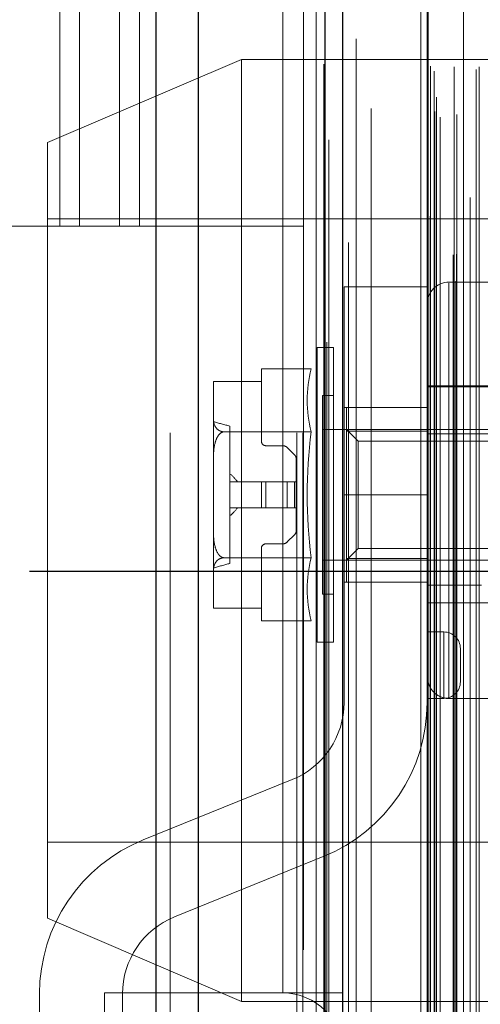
# Model space of a CAD drawing. Header units: inches. Extents: x 0.2 to 10.8, y 0.2 to 8.2.
# Tile 40 of 171: x 2.0273 to 2.0689, y 3.0897 to 3.1786. Entities that reach past the tile are written whole.
import ezdxf

# ---------------------------------------------------------------- set-up
doc = ezdxf.new("R2010")
doc.units = ezdxf.units.IN
doc.header["$MEASUREMENT"] = 0
doc.linetypes.add('HIDDEN', pattern=[0.07500000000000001, 0.05, -0.025])
doc.layers.add('DIMENSIONS', color=140, linetype='Continuous')
doc.layers.add('SLD-0', color=179, linetype='Continuous')
doc.styles.add('SLDTEXTSTYLE0', font='TXT', dxfattribs={"width": 0.7})
doc.dimstyles.new('SLDDIMSTYLE1', dxfattribs={"dimtxt": 0.0849609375, "dimasz": 0.13, "dimexe": 0, "dimexo": 0.0625, "dimgap": 0.021240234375, "dimtad": 0, "dimtih": 1, "dimtoh": 1, "dimlfac": 20, "dimrnd": 1e-09, "dimzin": 12, "dimdsep": 46, "dimtxsty": 'SLDTEXTSTYLE0', "dimsah": 1, "dimcen": 0.09, "dimadec": 0, "dimazin": 3, "dimtfac": 1, "dimtmove": 0, "dimatfit": 0, "dimfxl": 0, "dimfrac": 2, "dimtolj": 1, "dimtzin": 12, "dimarcsym": 0})
doc.dimstyles.new('SLDDIMSTYLE3', dxfattribs={"dimtxt": 0.18, "dimasz": 0.13, "dimexe": 0, "dimexo": 0.0625, "dimgap": 0, "dimtad": 0, "dimtih": 1, "dimtoh": 1, "dimdec": 0, "dimrnd": 1e-09, "dimzin": 0, "dimdsep": 46, "dimtxsty": 'Standard', "dimsah": 1, "dimcen": 0.09, "dimadec": 0, "dimazin": 0, "dimtfac": 0.13, "dimtdec": 0, "dimtofl": 0, "dimtmove": 0, "dimatfit": 3, "dimfxl": 0, "dimfrac": 2, "dimtolj": 1, "dimtzin": 0, "dimarcsym": 0})

# ---------------------------------------------------------------- blocks, each defined once
blk = doc.blocks.new('_D_14')
at = {"layer": 'DIMENSIONS'}
for p, q in [((2.248131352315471, 3.128820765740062), (2.248131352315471, 3.378820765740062)), ((2.02813862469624, 3.128820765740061), (2.373131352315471, 3.128820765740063)), ((2.090853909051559, 3.037720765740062), (2.373131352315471, 3.037720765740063)), ((2.248131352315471, 2.686286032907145), (2.248131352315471, 3.037720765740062)), ((2.365836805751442, 2.686286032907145), (2.248131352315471, 2.686286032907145)), ((2.519026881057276, 2.686286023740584), (2.490496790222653, 2.686286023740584)), ((2.490496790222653, 2.686286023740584), (2.490496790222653, 2.55125515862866)), ((2.771496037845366, 2.686286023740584), (2.800026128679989, 2.686286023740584)), ((2.800026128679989, 2.686286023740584), (2.800026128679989, 2.55125515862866)), ((2.490496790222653, 2.55125515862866), (2.519026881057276, 2.55125515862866)), ((2.800026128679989, 2.55125515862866), (2.771496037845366, 2.55125515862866))]:
    blk.add_line(p, q, dxfattribs=at)
for points in [[(2.248131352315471, 3.128820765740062), (2.268131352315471, 3.258820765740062), (2.228131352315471, 3.258820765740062)], [(2.248131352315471, 3.037720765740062), (2.228131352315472, 2.907720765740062), (2.268131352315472, 2.907720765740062)]]:
    blk.add_solid(points, dxfattribs=at)
at = {"layer": 'DIMENSIONS', "char_height": 0.08333333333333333, "attachment_point": 1, "style": 'SLDTEXTSTYLE0'}
for s, insert in [('1.82', (2.519026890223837, 2.812728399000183)), ('46.3', (2.519026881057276, 2.658677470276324))]:
    blk.add_mtext(s, dxfattribs=dict(at, insert=insert))
blk = doc.blocks.new('_D_15')
at = {"layer": 'DIMENSIONS'}
for p, q in [((1.96532612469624, 3.066008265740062), (1.965326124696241, 2.703492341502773)), ((2.05642612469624, 2.99132076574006), (2.056426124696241, 2.703492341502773)), ((1.333626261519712, 2.82849233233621), (1.305096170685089, 2.82849233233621)), ((1.305096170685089, 2.82849233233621), (1.305096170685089, 2.693461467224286)), ((1.586095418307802, 2.82849233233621), (1.614625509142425, 2.82849233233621)), ((1.614625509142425, 2.82849233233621), (1.614625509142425, 2.693461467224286)), ((1.965326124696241, 2.828492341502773), (1.701227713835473, 2.828492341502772)), ((2.056426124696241, 2.828492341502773), (2.306426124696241, 2.828492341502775)), ((1.305096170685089, 2.693461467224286), (1.333626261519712, 2.693461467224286)), ((1.614625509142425, 2.693461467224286), (1.586095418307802, 2.693461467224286))]:
    blk.add_line(p, q, dxfattribs=at)
for points in [[(1.965326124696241, 2.828492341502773), (1.835326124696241, 2.848492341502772), (1.835326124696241, 2.808492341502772)], [(2.056426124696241, 2.828492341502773), (2.18642612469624, 2.808492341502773), (2.18642612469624, 2.848492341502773)]]:
    blk.add_solid(points, dxfattribs=at)
at = {"layer": 'DIMENSIONS', "char_height": 0.08333333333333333, "attachment_point": 1, "style": 'SLDTEXTSTYLE0'}
for s, insert in [('1.82', (1.333626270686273, 2.95493470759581)), ('46.3', (1.333626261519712, 2.80088377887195))]:
    blk.add_mtext(s, dxfattribs=dict(at, insert=insert))

msp = doc.modelspace()

# ---------------------------------------------------------------- linework, layer by layer
at = {"layer": 'SLD-0', "linetype": 'Continuous', "lineweight": 25}
for p, q in [((2.039580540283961, 3.041320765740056), (2.039580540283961, 5.408818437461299)), ((2.043398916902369, 3.041320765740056), (2.043398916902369, 5.408110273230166)), ((2.05484450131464, 3.041320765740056), (2.054844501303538, 5.402726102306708)), ((2.056426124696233, 3.041320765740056), (2.056426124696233, 5.402570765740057)), ((2.064107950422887, 5.387156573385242), (2.064107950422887, 3.056991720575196))]:
    msp.add_line(p, q, dxfattribs=at)
at = {"layer": 'SLD-0', "linetype": 'HIDDEN', "lineweight": 18}
for p, q in [((2.039580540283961, 5.408818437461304), (2.039580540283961, 3.04132076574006)), ((2.039580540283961, 5.408818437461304), (2.039580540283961, 3.04132076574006)), ((2.039580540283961, 3.041320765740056), (2.039580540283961, 5.408818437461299)), ((2.040853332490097, 3.04132076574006), (2.040853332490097, 5.408110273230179)), ((2.040853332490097, 3.041320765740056), (2.040853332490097, 5.408110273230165)), ((2.043398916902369, 3.04132076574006), (2.043398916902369, 5.408110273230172)), ((2.052298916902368, 3.04132076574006), (2.052298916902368, 5.402726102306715)), ((2.052298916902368, 3.041320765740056), (2.052298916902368, 5.402726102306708)), ((2.052826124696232, 3.041320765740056), (2.052826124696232, 5.402570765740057)), ((2.05484450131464, 3.04132076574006), (2.05484450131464, 5.402726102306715)), ((2.054997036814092, 3.049509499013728), (2.054997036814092, 5.394638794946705)), ((2.066643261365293, 3.054991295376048), (2.066643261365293, 5.389156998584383)), ((2.066643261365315, 3.054991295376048), (2.066643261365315, 5.389156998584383)), ((2.063482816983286, 5.38715657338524), (2.063482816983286, 3.056991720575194)), ((2.066388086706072, 3.057393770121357), (2.066388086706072, 5.386754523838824)), ((2.066693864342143, 3.057447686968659), (2.066693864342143, 5.386700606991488)), ((2.067925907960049, 3.058032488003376), (2.067925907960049, 5.386115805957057)), ((2.056950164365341, 3.058483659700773), (2.056950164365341, 5.385666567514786)), ((2.067330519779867, 5.385368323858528), (2.067330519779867, 3.058784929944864)), ((2.054032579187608, 5.383835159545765), (2.054032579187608, 3.06030776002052)), ((2.064046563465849, 5.383740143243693), (2.064046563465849, 3.060408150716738)), ((2.064062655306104, 3.060282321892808), (2.064062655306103, 5.383865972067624)), ((2.064333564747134, 3.060860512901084), (2.064333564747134, 5.383287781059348)), ((2.064333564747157, 3.060860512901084), (2.064333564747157, 5.383287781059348)), ((2.067944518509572, 3.062560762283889), (2.067944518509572, 5.381587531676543)), ((2.059012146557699, 3.065247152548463), (2.059012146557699, 5.378899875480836)), ((2.054735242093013, 5.374575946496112), (2.054735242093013, 3.069573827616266)), ((2.064736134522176, 3.070302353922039), (2.064736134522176, 5.373845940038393)), ((2.064736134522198, 3.070302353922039), (2.064736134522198, 5.373845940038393)), ((2.065241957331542, 3.069802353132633), (2.065241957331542, 5.3743459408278)), ((2.065241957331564, 3.069802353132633), (2.065241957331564, 5.3743459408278)), ((2.066486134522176, 5.3743459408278), (2.066486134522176, 3.069802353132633)), ((2.066486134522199, 3.069802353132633), (2.066486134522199, 5.3743459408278)), ((2.066736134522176, 3.070052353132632), (2.066736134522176, 5.374095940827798)), ((2.068486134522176, 5.374095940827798), (2.068486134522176, 3.070052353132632)), ((2.068736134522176, 3.069802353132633), (2.068736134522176, 5.3743459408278)), ((2.068736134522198, 5.3743459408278), (2.068736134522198, 3.069802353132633)), ((2.06488281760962, 3.071599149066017), (2.06488281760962, 5.372549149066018)), ((2.064693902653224, 3.073950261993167), (2.064693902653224, 5.370198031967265)), ((2.064693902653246, 3.073950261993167), (2.064693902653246, 5.370198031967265)), ((2.064365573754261, 3.074414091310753), (2.064365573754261, 5.369734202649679)), ((2.064365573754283, 3.074414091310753), (2.064365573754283, 5.369734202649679)), ((2.055170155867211, 5.367747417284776), (2.055170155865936, 3.076420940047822)), ((2.055170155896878, 5.367726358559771), (2.055170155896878, 3.076401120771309)), ((2.057650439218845, 3.076868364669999), (2.057650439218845, 5.367279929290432)), ((2.051026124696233, 3.090770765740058), (2.051026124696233, 5.35332076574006)), ((2.051026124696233, 3.090770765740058), (2.051026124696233, 5.35332076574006)), ((2.051026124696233, 3.090770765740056), (2.051026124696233, 5.353320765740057)), ((2.051026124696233, 3.090770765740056), (2.051026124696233, 5.353320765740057)), ((2.030876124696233, 3.159970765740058), (2.030876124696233, 3.491070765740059)), ((2.030876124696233, 3.159970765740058), (2.030876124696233, 3.491070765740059)), ((2.032676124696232, 3.159970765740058), (2.032676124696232, 3.491070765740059)), ((2.036276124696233, 3.159970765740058), (2.036276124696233, 3.491070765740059)), ((2.038076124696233, 3.159970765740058), (2.038076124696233, 3.491070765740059)), ((2.038076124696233, 3.159970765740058), (2.038076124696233, 3.491070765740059)), ((2.034926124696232, 3.281145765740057), (2.034926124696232, 3.090770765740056)), ((2.047282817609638, 3.175015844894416), (2.029782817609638, 3.167515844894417)), ((2.047282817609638, 3.090015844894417), (2.047282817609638, 3.175015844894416)), ((2.092282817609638, 3.175015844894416), (2.047282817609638, 3.175015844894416)), ((2.029782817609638, 3.097515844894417), (2.029782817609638, 3.167515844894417)), ((2.079782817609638, 3.160640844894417), (2.029782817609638, 3.160640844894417)), ((1.998101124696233, 3.159970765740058), (2.030876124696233, 3.159970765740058)), ((2.030876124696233, 3.159970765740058), (2.032676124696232, 3.159970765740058)), ((2.032676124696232, 3.159970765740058), (2.038076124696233, 3.159970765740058)), ((2.038076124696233, 3.159970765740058), (2.052826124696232, 3.159970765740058)), ((2.056549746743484, 3.154476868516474), (2.056549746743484, 3.135726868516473)), ((2.064049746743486, 3.154476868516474), (2.056549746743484, 3.154476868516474)), ((2.064049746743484, 3.154476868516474), (2.064049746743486, 3.135726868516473)), ((2.073892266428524, 3.154918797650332), (2.066018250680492, 3.154918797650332)), ((2.066018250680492, 3.117341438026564), (2.066018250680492, 3.15482840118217)), ((2.066018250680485, 3.117341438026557), (2.066018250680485, 3.154828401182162)), ((2.066018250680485, 3.117341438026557), (2.066018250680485, 3.154828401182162)), ((2.054120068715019, 3.149013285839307), (2.054120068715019, 3.135725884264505)), ((2.05558517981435, 3.149013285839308), (2.054120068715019, 3.149013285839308)), ((2.05558517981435, 3.149013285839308), (2.05558517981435, 3.135725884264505)), ((2.053586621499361, 3.147091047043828), (2.049089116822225, 3.147091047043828)), ((2.049089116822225, 3.145954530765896), (2.049089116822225, 3.147091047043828)), ((2.044758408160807, 3.145919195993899), (2.044758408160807, 3.145900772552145)), ((2.044758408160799, 3.145919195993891), (2.044758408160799, 3.145900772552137)), ((2.044758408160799, 3.145919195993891), (2.044758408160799, 3.145900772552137)), ((2.044758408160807, 3.145900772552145), (2.044758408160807, 3.14259874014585)), ((2.044759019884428, 3.145954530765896), (2.049089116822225, 3.145954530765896)), ((2.049089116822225, 3.140548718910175), (2.049089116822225, 3.145954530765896)), ((2.07310486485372, 3.145568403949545), (2.064049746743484, 3.145568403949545)), ((2.078419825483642, 3.145469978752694), (2.064049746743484, 3.145469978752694)), ((2.054600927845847, 3.144682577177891), (2.054600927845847, 3.135725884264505)), ((2.05558517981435, 3.144682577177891), (2.054600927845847, 3.144682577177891)), ((2.064049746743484, 3.143601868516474), (2.056549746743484, 3.143601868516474)), ((2.056766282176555, 3.143599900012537), (2.056766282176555, 3.141465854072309)), ((2.056766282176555, 3.143599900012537), (2.064049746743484, 3.143599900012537)), ((2.044758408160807, 3.14259874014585), (2.044758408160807, 3.1390279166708)), ((2.046234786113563, 3.141916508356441), (2.046234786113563, 3.12953526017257)), ((2.05358662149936, 3.141408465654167), (2.045704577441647, 3.141408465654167)), ((2.074062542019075, 3.141631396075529), (2.054600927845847, 3.141631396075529)), ((2.057832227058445, 3.140565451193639), (2.056766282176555, 3.141631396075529)), ((2.056766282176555, 3.141465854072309), (2.064049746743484, 3.141465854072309)), ((2.056766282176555, 3.141465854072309), (2.056766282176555, 3.1299859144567)), ((2.066018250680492, 3.141237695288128), (2.070939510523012, 3.141237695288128)), ((2.051009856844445, 3.140155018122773), (2.049482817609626, 3.140155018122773)), ((2.05206575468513, 3.139343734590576), (2.05142743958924, 3.139982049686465)), ((2.057832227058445, 3.140565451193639), (2.057832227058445, 3.130886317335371)), ((2.086291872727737, 3.140565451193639), (2.057832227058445, 3.140565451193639)), ((2.044758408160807, 3.1390279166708), (2.044758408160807, 3.132423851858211)), ((2.052238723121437, 3.13690698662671), (2.052238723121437, 3.138926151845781)), ((2.049089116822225, 3.13690698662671), (2.046234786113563, 3.13690698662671)), ((2.049089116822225, 3.13690698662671), (2.049089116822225, 3.134544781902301)), ((2.049482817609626, 3.13690698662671), (2.049089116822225, 3.13690698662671)), ((2.049482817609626, 3.13690698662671), (2.049482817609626, 3.134544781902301)), ((2.051009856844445, 3.13690698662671), (2.049482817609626, 3.13690698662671)), ((2.049482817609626, 3.13690698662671), (2.049482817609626, 3.134544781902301)), ((2.049482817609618, 3.136906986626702), (2.049482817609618, 3.134544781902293)), ((2.049482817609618, 3.136906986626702), (2.049482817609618, 3.134544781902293)), ((2.049482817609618, 3.136906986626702), (2.049482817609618, 3.134544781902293)), ((2.049482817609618, 3.136906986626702), (2.049482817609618, 3.134544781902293)), ((2.05142743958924, 3.13690698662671), (2.051009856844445, 3.13690698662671)), ((2.051009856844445, 3.13690698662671), (2.051009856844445, 3.134544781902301)), ((2.051009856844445, 3.13690698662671), (2.051009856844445, 3.134544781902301)), ((2.051009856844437, 3.136906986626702), (2.051009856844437, 3.134544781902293)), ((2.051009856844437, 3.136906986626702), (2.051009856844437, 3.134544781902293)), ((2.051009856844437, 3.136906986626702), (2.051009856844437, 3.134544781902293)), ((2.051009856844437, 3.136906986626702), (2.051009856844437, 3.134544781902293)), ((2.05142743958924, 3.13690698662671), (2.05142743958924, 3.134544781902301)), ((2.05206575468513, 3.13690698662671), (2.05142743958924, 3.13690698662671)), ((2.05142743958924, 3.13690698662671), (2.05142743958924, 3.134544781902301)), ((2.051427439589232, 3.136906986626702), (2.051427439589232, 3.134544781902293)), ((2.051427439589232, 3.136906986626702), (2.051427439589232, 3.134544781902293)), ((2.051427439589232, 3.136906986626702), (2.051427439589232, 3.134544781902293)), ((2.051427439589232, 3.136906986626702), (2.051427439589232, 3.134544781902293)), ((2.05206575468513, 3.13690698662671), (2.05206575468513, 3.134544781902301)), ((2.052238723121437, 3.13690698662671), (2.05206575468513, 3.13690698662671)), ((2.05206575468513, 3.13690698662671), (2.05206575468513, 3.134544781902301)), ((2.052065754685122, 3.136906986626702), (2.052065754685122, 3.134544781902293)), ((2.052065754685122, 3.136906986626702), (2.052065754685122, 3.134544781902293)), ((2.052065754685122, 3.136906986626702), (2.052065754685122, 3.134544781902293)), ((2.052065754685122, 3.136906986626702), (2.052065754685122, 3.134544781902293)), ((2.052238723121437, 3.13690698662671), (2.052238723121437, 3.134544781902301)), ((2.054120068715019, 3.135725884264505), (2.054120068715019, 3.122438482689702)), ((2.054600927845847, 3.135725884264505), (2.054600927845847, 3.126769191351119)), ((2.05558517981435, 3.135725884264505), (2.05558517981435, 3.122438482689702)), ((2.056549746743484, 3.116976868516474), (2.056549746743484, 3.135726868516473)), ((2.064049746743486, 3.135726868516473), (2.056549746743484, 3.135726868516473)), ((2.064049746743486, 3.135726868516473), (2.056549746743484, 3.135726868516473)), ((2.064049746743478, 3.135726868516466), (2.056549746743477, 3.135726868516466)), ((2.064049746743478, 3.135726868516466), (2.056549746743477, 3.135726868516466)), ((2.064049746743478, 3.135726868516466), (2.056549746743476, 3.135726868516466)), ((2.064049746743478, 3.135726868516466), (2.056549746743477, 3.135726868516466)), ((2.064049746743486, 3.135726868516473), (2.064049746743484, 3.116976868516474)), ((2.049089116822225, 3.134544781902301), (2.046234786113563, 3.134544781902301)), ((2.049482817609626, 3.134544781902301), (2.049089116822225, 3.134544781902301)), ((2.051009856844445, 3.134544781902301), (2.049482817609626, 3.134544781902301)), ((2.05142743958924, 3.134544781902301), (2.051009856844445, 3.134544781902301)), ((2.05206575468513, 3.134544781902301), (2.05142743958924, 3.134544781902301)), ((2.052238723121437, 3.134544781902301), (2.05206575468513, 3.134544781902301)), ((2.052238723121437, 3.13252561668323), (2.052238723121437, 3.134544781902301)), ((2.044758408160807, 3.132423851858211), (2.044758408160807, 3.12885302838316)), ((2.05142743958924, 3.131469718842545), (2.05206575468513, 3.132108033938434)), ((2.049482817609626, 3.131296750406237), (2.051009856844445, 3.131296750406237)), ((2.049089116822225, 3.125497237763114), (2.049089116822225, 3.130903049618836)), ((2.056766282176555, 3.129820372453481), (2.057832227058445, 3.130886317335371)), ((2.057832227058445, 3.130886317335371), (2.086291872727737, 3.130886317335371)), ((2.05358662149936, 3.130043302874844), (2.045704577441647, 3.130043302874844)), ((2.054600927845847, 3.129820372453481), (2.074062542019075, 3.129820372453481)), ((2.056766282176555, 3.1299859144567), (2.056766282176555, 3.127851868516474)), ((2.056766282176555, 3.1299859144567), (2.064049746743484, 3.1299859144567)), ((2.044758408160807, 3.12885302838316), (2.044758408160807, 3.125550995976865)), ((2.064049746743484, 3.127851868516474), (2.056549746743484, 3.127851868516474)), ((2.064049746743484, 3.127571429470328), (2.068971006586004, 3.127571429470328)), ((2.054600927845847, 3.126769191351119), (2.05558517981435, 3.126769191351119)), ((2.064049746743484, 3.125981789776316), (2.078419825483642, 3.125981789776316)), ((2.044758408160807, 3.125550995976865), (2.044758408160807, 3.125532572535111)), ((2.044758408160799, 3.125550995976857), (2.044758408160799, 3.125532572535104)), ((2.044758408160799, 3.125550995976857), (2.044758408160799, 3.125532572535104)), ((2.049089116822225, 3.125497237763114), (2.044759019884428, 3.125497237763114)), ((2.049089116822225, 3.124360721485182), (2.049089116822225, 3.125497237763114)), ((2.05358662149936, 3.124360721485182), (2.049089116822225, 3.124360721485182)), ((2.065549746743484, 3.123351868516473), (2.064049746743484, 3.123351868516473)), ((2.065549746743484, 3.117351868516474), (2.065549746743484, 3.123351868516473)), ((2.065549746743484, 3.123351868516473), (2.065549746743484, 3.117351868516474)), ((2.065549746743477, 3.117351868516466), (2.065549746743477, 3.123351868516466)), ((2.065549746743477, 3.123351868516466), (2.065549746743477, 3.117351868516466)), ((2.065549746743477, 3.117351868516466), (2.065549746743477, 3.123351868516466)), ((2.065549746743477, 3.123351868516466), (2.065549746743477, 3.117351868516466)), ((2.054120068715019, 3.122438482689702), (2.05558517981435, 3.122438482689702)), ((2.067049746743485, 3.118851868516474), (2.067049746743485, 3.121851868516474)), ((2.065549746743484, 3.117351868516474), (2.064049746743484, 3.117351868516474)), ((2.066018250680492, 3.117341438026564), (2.070939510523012, 3.117341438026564)), ((2.038425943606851, 3.104590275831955), (2.051861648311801, 3.110023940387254)), ((2.029782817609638, 3.104390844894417), (2.079782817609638, 3.104390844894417)), ((2.054673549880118, 3.103071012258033), (2.041237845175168, 3.097637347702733)), ((2.029782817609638, 3.097515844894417), (2.047282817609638, 3.090015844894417)), ((2.029049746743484, 3.061726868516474), (2.029049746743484, 3.090684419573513)), ((2.034926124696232, 3.087170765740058), (2.034926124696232, 3.090770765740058)), ((2.034926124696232, 3.090770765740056), (2.051026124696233, 3.090770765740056)), ((2.036549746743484, 3.090684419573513), (2.036549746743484, 3.061726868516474)), ((2.051026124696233, 3.090770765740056), (2.052826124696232, 3.090770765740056)), ((2.052826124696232, 3.090770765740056), (2.056426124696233, 3.090770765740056)), ((2.047282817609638, 3.090015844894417), (2.092282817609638, 3.090015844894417))]:
    msp.add_line(p, q, dxfattribs=at)
at = {"layer": 'SLD-0', "linetype": 'HIDDEN', "lineweight": 18, "flags": 128}
for points in [[(2.052892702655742, 5.394673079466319), (2.052892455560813, 4.23133707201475), (2.052892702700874, 3.04946498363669)], [(2.052892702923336, 5.394672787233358), (2.052892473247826, 4.209894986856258), (2.05289270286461, 3.049473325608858)], [(2.054032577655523, 5.383848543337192), (2.054032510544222, 4.269483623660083), (2.054032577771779, 3.060300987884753)], [(2.054735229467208, 5.374574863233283), (2.054734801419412, 4.19770549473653), (2.054735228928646, 3.069574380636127)], [(2.059004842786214, 3.070591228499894), (2.059004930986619, 4.212786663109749), (2.059004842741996, 5.373551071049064)]]:
    msp.add_lwpolyline(points, dxfattribs=at)
at = {"layer": 'SLD-0', "linetype": 'HIDDEN', "lineweight": 18}
for centre, radius, start, end in [((2.066018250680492, 3.152950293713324), 0.001968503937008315, 90, 180), ((2.064645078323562, 3.144249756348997), 0.01141763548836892, 165.5904657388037, 194.4095342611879), ((2.047083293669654, 3.145901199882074), 0.002324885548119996, 178.6855685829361, 180.0105313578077), ((2.045779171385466, 3.145919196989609), 0.001020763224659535, 178.0163070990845, 180.0000558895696), ((2.047083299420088, 3.145901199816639), 0.002324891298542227, 178.6855702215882, 180.0105297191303), ((1.761421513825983, 2.124004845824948), 1.057006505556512, 74.36829721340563, 74.45138212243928), ((2.098270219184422, 3.135725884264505), 0.04504348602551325, 172.752385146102, 187.2476148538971), ((2.049482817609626, 3.140548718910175), 0.0003937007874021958, 180, 270.0000000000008), ((2.051009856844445, 3.139564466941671), 0.0005905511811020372, 44.99999999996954, 90), ((2.051648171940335, 3.138926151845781), 0.0005905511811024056, 0, 45), ((2.051648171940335, 3.13252561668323), 0.0005905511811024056, 315.0000000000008, 0), ((2.049482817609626, 3.130903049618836), 0.0003937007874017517, 90, 179.9999999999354), ((2.051009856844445, 3.131887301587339), 0.0005905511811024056, 270.0000000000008, 315.0000000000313), ((1.761421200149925, 4.147448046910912), 1.057007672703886, 285.5486179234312, 285.6317027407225), ((2.064645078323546, 3.127202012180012), 0.01141763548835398, 165.5904657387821, 194.40953426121), ((2.047083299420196, 3.125550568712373), 0.002324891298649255, 179.9894702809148, 181.3144297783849), ((2.047083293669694, 3.125550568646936), 0.002324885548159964, 179.9894686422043, 181.3144314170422), ((2.045779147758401, 3.125532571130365), 0.001020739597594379, 179.999921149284, 181.9837158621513), ((2.065549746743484, 3.121851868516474), 0.001500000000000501, 0, 90), ((2.065549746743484, 3.118851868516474), 0.001500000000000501, 270.0000000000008, 0), ((2.049049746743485, 3.116976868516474), 0.00749999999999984, 292.0193813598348, 0), ((2.049049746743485, 3.116976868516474), 0.01500000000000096, 292.0193813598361, 0), ((2.044049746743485, 3.090684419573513), 0.01500000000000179, 112.019381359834, 180), ((2.044049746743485, 3.090684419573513), 0.007500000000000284, 112.0193813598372, 180), ((2.051026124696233, 3.085370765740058), 0.005399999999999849, 0, 90)]:
    msp.add_arc(centre, radius, start, end, dxfattribs=at)
for points, knots in [([(2.044758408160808, 3.14259874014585), (2.044758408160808, 3.14236968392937), (2.044785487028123, 3.142140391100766), (2.044958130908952, 3.141807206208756), (2.045038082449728, 3.141697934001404), (2.045223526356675, 3.1415548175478), (2.045298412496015, 3.141509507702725), (2.045479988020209, 3.141438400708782), (2.04558801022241, 3.141412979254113), (2.045704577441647, 3.141408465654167)], [0, 0, 0, 0, 0.4999999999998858, 0.4999999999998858, 0.749999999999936, 0.749999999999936, 0.874999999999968, 0.874999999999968, 1, 1, 1, 1]), ([(2.045704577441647, 3.141408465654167), (2.045588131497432, 3.141399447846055), (2.045480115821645, 3.141348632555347), (2.04529881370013, 3.141206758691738), (2.045224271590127, 3.141116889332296), (2.045036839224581, 3.140827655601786), (2.044957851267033, 3.140610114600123), (2.044785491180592, 3.139944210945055), (2.044758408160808, 3.139485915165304), (2.044758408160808, 3.1390279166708)], [0, 0, 0, 0, 0.1249999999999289, 0.1249999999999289, 0.2499999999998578, 0.2499999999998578, 0.4999999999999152, 0.4999999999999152, 1, 1, 1, 1]), ([(2.064049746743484, 3.141237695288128), (2.064049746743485, 3.141237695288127), (2.064097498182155, 3.141237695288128), (2.064287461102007, 3.141237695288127), (2.064427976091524, 3.141237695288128), (2.064967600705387, 3.141237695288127), (2.065484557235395, 3.141237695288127), (2.066018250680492, 3.141237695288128)], [0, 0, 0, 0, 0.2500000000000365, 0.2500000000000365, 0.500000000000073, 0.500000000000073, 1, 1, 1, 1]), ([(2.044758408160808, 3.132423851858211), (2.044758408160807, 3.13196573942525), (2.044785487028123, 3.131507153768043), (2.044958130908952, 3.130840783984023), (2.045038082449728, 3.130622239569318), (2.045223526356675, 3.13033600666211), (2.045298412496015, 3.130245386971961), (2.04547998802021, 3.130103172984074), (2.04558801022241, 3.130052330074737), (2.045704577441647, 3.130043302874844)], [0, 0, 0, 0, 0.4999999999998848, 0.4999999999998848, 0.7499999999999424, 0.7499999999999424, 0.8749999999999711, 0.8749999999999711, 1, 1, 1, 1]), ([(2.045704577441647, 3.130043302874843), (2.045588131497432, 3.130038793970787), (2.045480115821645, 3.130013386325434), (2.045298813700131, 3.12994244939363), (2.045224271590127, 3.129897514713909), (2.045036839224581, 3.129752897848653), (2.044957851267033, 3.129644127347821), (2.044785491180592, 3.129311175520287), (2.044758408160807, 3.129082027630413), (2.044758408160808, 3.12885302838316)], [0, 0, 0, 0, 0.1250000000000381, 0.1250000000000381, 0.2500000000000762, 0.2500000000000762, 0.5000000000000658, 0.5000000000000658, 1, 1, 1, 1]), ([(2.066018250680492, 3.117341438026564), (2.065751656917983, 3.117341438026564), (2.065489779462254, 3.117398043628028), (2.065007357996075, 3.117612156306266), (2.064788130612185, 3.117770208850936), (2.064429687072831, 3.118155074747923), (2.064287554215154, 3.118384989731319), (2.064098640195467, 3.118876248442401), (2.064049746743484, 3.119140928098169), (2.064049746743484, 3.119407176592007)], [0, 0, 0, 0, 0.25, 0.25, 0.5, 0.5, 0.75, 0.75, 1, 1, 1, 1])]:
    msp.add_open_spline(points, degree=3, knots=knots, dxfattribs=at)
for points in [[(2.046234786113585, 3.137643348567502), (2.046483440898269, 3.137412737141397), (2.046722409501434, 3.137172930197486), (2.046933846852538, 3.13690698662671)], [(2.046933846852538, 3.134544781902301), (2.046722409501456, 3.134278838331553), (2.046483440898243, 3.13403903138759), (2.046234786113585, 3.133808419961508)]]:
    msp.add_open_spline(points, degree=3, dxfattribs=at)

# ---------------------------------------------------------------- dimensions: what is measured, and where the dimension line sits
at = {"layer": 'DIMENSIONS'}
for base, p1, p2, angle, picture, middle in [((2.248131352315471, 3.037720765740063), (1.97813862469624, 3.128820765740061), (2.040853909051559, 3.037720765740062), 90.0000000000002, '_D_14', (2.248131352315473, 2.686286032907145)), ((2.056426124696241, 2.828492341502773), (1.96532612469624, 3.116008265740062), (2.05642612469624, 3.04132076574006), 2.793022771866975e-13, '_D_15', (1.459860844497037, 2.828492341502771))]:
    dim = msp.add_linear_dim(base=base, p1=p1, p2=p2, angle=angle, dimstyle='SLDDIMSTYLE1', dxfattribs=at)
    dim.commit()
    dim.dimension.update_dxf_attribs({"geometry": picture, "text_midpoint": middle, "dimtype": 160})

# ---------------------------------------------------------------- leaders
msp.add_leader([(1.969544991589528, 3.122245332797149), (2.061817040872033, 2.389185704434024), (2.008943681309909, 2.389185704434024)], dimstyle='SLDDIMSTYLE3', dxfattribs=at)

doc.saveas('drawing.dxf')
